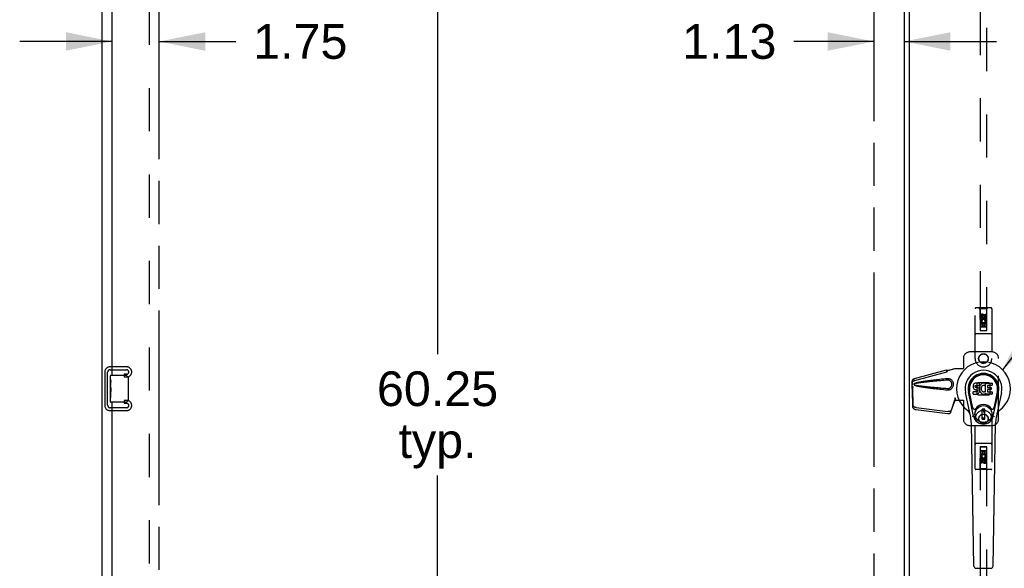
# Model space of a CAD drawing. Header units: inches. Extents: x 0 to 293, y 0 to 190.
# Tile 7 of 22: x 70 to 107, y 93 to 113. Entities that reach past the tile are written whole.
import ezdxf

# ---------------------------------------------------------------- set-up
doc = ezdxf.new("R2010")
doc.units = ezdxf.units.IN
doc.header["$LTSCALE"] = 16.117381
doc.header["$MEASUREMENT"] = 0
doc.linetypes.add('HIDDEN', pattern=[0.2, 0.1, -0.1])
doc.linetypes.add('PHANTOM', pattern=[0.8, 0.45, -0.05, 0.1, -0.05, 0.1, -0.05])
doc.layers.get('0').update_dxf_attribs({"linetype": 'CONTINUOUS'})
for name, color, linetype in [('02___PRT_ALL_AXES', 7, 'CONTINUOUS'), ('AVAILABLE_DOOR_SPACE', 7, 'CONTINUOUS'), ('DEFAULT_2', 8, 'HIDDEN'), ('DIMENSIONS', 7, 'CONTINUOUS')]:
    doc.layers.add(name, color=color, linetype=linetype)
doc.styles.get("Standard").update_dxf_attribs({"font": 'arial.ttf'})
doc.dimstyles.new('DIMSTYLE_1', dxfattribs={"dimtxt": 1.292838, "dimasz": 1.723784, "dimexe": 0.09, "dimexo": 0.07, "dimgap": 0.0375, "dimtad": 0, "dimtih": 1, "dimtoh": 1, "dimzin": 4, "dimdsep": 46, "dimtxsty": 'Standard', "dimblk": '_FILLED', "dimblk1": '_FILLED', "dimblk2": '_FILLED', "dimcen": 0.09, "dimazin": 1, "dimtfac": 1, "dimtdec": 3, "dimtofl": 0, "dimtmove": 0, "dimatfit": 3, "dimldrblk": '_FILLED', "dimfxl": 1, "dimtolj": 1, "dimtzin": 4, "dimarcsym": 0})
doc.dimstyles.get("Standard").update_dxf_attribs({"dimtxt": 1.465216, "dimasz": 1.723784, "dimexe": 0.09, "dimexo": 0.07, "dimgap": 0.09, "dimtad": 0, "dimtih": 1, "dimtoh": 1, "dimdec": 3, "dimzin": 4, "dimdsep": 46, "dimtxsty": 'Standard', "dimblk": '_FILLED', "dimblk1": '_FILLED', "dimblk2": '_FILLED', "dimcen": 0.09, "dimadec": 3, "dimazin": 1, "dimtp": 0.001, "dimtm": 0.001, "dimtfac": 1, "dimtdec": 3, "dimtofl": 0, "dimtmove": 0, "dimatfit": 3, "dimldrblk": '_FILLED', "dimfxl": 1, "dimtolj": 1, "dimtzin": 4, "dimarcsym": 0})

# ---------------------------------------------------------------- blocks, each defined once
blk = doc.blocks.new('_FILLED')
at = {"color": 0, "linetype": 'ByBlock'}
blk.add_solid([(0, 0), (-1, 0.2), (-1, -0.2)], dxfattribs=at)
blk = doc.blocks.new('*D10')
at = {"layer": 'DIMENSIONS', "color": 2, "linetype": 'Continuous'}
for p, q in [((73.736, 112.322), (70.289, 112.322)), ((75.486, 112.322), (78.347, 112.322))]:
    blk.add_line(p, q, dxfattribs=at)
at = {"layer": 'DIMENSIONS', "color": 2, "linetype": 'Continuous', "xscale": 1.7237841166, "yscale": 1.7237841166, "zscale": 1.7237841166}
blk.add_blockref('_FILLED', (73.736, 112.322), dxfattribs=at)
at = {"layer": 'DIMENSIONS', "color": 2, "linetype": 'Continuous', "xscale": 1.7237841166, "yscale": 1.7237841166, "zscale": 1.7237841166, "rotation": 180}
blk.add_blockref('_FILLED', (75.486, 112.322), dxfattribs=at)
at = {"layer": 'DIMENSIONS', "color": 2, "linetype": 'Continuous', "insert": (78.994, 112.968), "char_height": 1.2928, "width": 3.51325, "attachment_point": 1, "line_spacing_factor": 0.9}
blk.add_mtext('1.75', dxfattribs=at)
blk = doc.blocks.new('*D11')
at = {"layer": 'DIMENSIONS', "color": 2, "linetype": 'Continuous'}
for p, q in [((85.869, 129.499), (85.869, 100.667)), ((85.869, 69.249), (85.869, 96.142))]:
    blk.add_line(p, q, dxfattribs=at)
at = {"layer": 'DIMENSIONS', "color": 2, "linetype": 'Continuous', "xscale": 1.7237841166, "yscale": 1.7237841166, "zscale": 1.7237841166}
for p, rotation in [((85.869, 129.499), 90), ((85.869, 69.249), 270)]:
    blk.add_blockref('_FILLED', p, dxfattribs=dict(at, rotation=rotation))
at = {"layer": 'DIMENSIONS', "color": 2, "linetype": 'Continuous', "insert": (85.869, 100.021), "char_height": 1.2928, "width": 4.51772, "attachment_point": 2, "line_spacing_factor": 0.9}
blk.add_mtext('60.25\\Ptyp.', dxfattribs=at)
blk = doc.blocks.new('*D20')
at = {"layer": 'DIMENSIONS', "color": 2, "linetype": 'Continuous'}
for p, q in [((103.455, 117.419), (100.007, 117.419)), ((107.08, 117.419), (110.41, 117.419))]:
    blk.add_line(p, q, dxfattribs=at)
at = {"layer": 'DIMENSIONS', "color": 2, "linetype": 'Continuous', "xscale": 1.7237841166, "yscale": 1.7237841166, "zscale": 1.7237841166}
blk.add_blockref('_FILLED', (103.455, 117.419), dxfattribs=at)
at = {"layer": 'DIMENSIONS', "color": 2, "linetype": 'Continuous', "xscale": 1.7237841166, "yscale": 1.7237841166, "zscale": 1.7237841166, "rotation": 180}
blk.add_blockref('_FILLED', (107.08, 117.419), dxfattribs=at)
at = {"layer": 'DIMENSIONS', "color": 2, "linetype": 'Continuous', "insert": (111.056, 118.066), "char_height": 1.2928, "width": 3.51325, "attachment_point": 1, "line_spacing_factor": 0.9}
blk.add_mtext('3.63', dxfattribs=at)
blk = doc.blocks.new('*D28')
at = {"layer": 'DIMENSIONS', "color": 2, "linetype": 'Continuous'}
for p, q in [((102.143, 112.322), (99.151, 112.322)), ((103.268, 112.322), (106.715, 112.322))]:
    blk.add_line(p, q, dxfattribs=at)
at = {"layer": 'DIMENSIONS', "color": 2, "linetype": 'Continuous', "xscale": 1.7237841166, "yscale": 1.7237841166, "zscale": 1.7237841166}
blk.add_blockref('_FILLED', (102.143, 112.322), dxfattribs=at)
at = {"layer": 'DIMENSIONS', "color": 2, "linetype": 'Continuous', "xscale": 1.7237841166, "yscale": 1.7237841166, "zscale": 1.7237841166, "rotation": 180}
blk.add_blockref('_FILLED', (103.268, 112.322), dxfattribs=at)
at = {"layer": 'DIMENSIONS', "color": 2, "linetype": 'Continuous', "insert": (98.505, 112.968), "char_height": 1.2928, "width": 3.51325, "attachment_point": 3, "line_spacing_factor": 0.9}
blk.add_mtext('1.13', dxfattribs=at)

msp = doc.modelspace()

# ---------------------------------------------------------------- linework, layer by layer
at = {"color": 3, "linetype": 'Continuous'}
for p, q in [((73.361, 61.478), (73.361, 133.27)), ((103.268, 129.6), (103.268, 69.149)), ((103.455, 129.465), (103.455, 69.283)), ((73.736, 99.874), (73.736, 125.124)), ((73.736, 73.624), (73.736, 98.874))]:
    msp.add_line(p, q, dxfattribs=at)
at = {"color": 7, "linetype": 'Continuous'}
for p, q in [((73.691, 99.874), (74.231, 99.874)), ((73.676, 99.714), (73.676, 99.859)), ((74.331, 99.774), (74.331, 98.974)), ((105.847, 99.512), (105.842, 99.489)), ((105.856, 99.535), (105.847, 99.512)), ((105.87, 99.554), (105.856, 99.535)), ((105.878, 99.562), (105.87, 99.554)), ((105.888, 99.569), (105.878, 99.562)), ((105.91, 99.578), (105.888, 99.569)), ((105.933, 99.586), (105.91, 99.578)), ((105.923, 99.495), (105.937, 99.499)), ((106.073, 99.586), (105.933, 99.586)), ((105.937, 99.499), (105.952, 99.5)), ((105.952, 99.5), (106.065, 99.5)), ((106.065, 99.5), (106.07, 99.501)), ((106.07, 99.501), (106.072, 99.506)), ((106.072, 99.506), (106.073, 99.519)), ((106.074, 99.543), (106.073, 99.586)), ((106.073, 99.519), (106.074, 99.543)), ((106.106, 99.505), (106.095, 99.486)), ((106.119, 99.523), (106.106, 99.505)), ((106.134, 99.54), (106.119, 99.523)), ((106.15, 99.555), (106.134, 99.54)), ((106.168, 99.568), (106.15, 99.555)), ((106.189, 99.577), (106.168, 99.568)), ((106.213, 99.496), (106.188, 99.485)), ((106.211, 99.582), (106.189, 99.577)), ((106.233, 99.584), (106.211, 99.582)), ((106.226, 99.499), (106.213, 99.496)), ((106.239, 99.499), (106.226, 99.499)), ((106.255, 99.584), (106.233, 99.584)), ((106.252, 99.496), (106.239, 99.499)), ((106.265, 99.491), (106.252, 99.496)), ((106.266, 99.582), (106.255, 99.584)), ((106.277, 99.579), (106.266, 99.582)), ((106.297, 99.562), (106.271, 99.493)), ((106.296, 99.567), (106.277, 99.579)), ((106.306, 99.259), (106.306, 99.584)), ((106.306, 99.584), (106.543, 99.584)), ((106.376, 99.496), (106.376, 99.428)), ((106.543, 99.5), (106.38, 99.5)), ((106.547, 99.579), (106.547, 99.505)), ((73.676, 99.456), (73.676, 99.49)), ((73.676, 99.259), (73.676, 99.29)), ((105.75, 98.305), (105.552, 99.231)), ((105.86, 98.352), (105.668, 99.255)), ((105.716, 99.029), (105.672, 99.256)), ((105.783, 98.882), (105.709, 99.263)), ((105.842, 99.489), (105.84, 99.465)), ((105.84, 99.465), (105.841, 99.441)), ((105.841, 99.441), (105.845, 99.418)), ((105.842, 99.179), (105.842, 99.254)), ((105.845, 99.418), (105.853, 99.395)), ((105.906, 99.259), (105.847, 99.259)), ((105.847, 99.174), (105.991, 99.174)), ((105.853, 99.395), (105.866, 99.375)), ((105.866, 99.375), (105.882, 99.358)), ((105.882, 99.358), (105.902, 99.345)), ((105.902, 99.345), (105.913, 99.341)), ((105.967, 99.259), (105.906, 99.259)), ((105.911, 99.453), (105.912, 99.468)), ((105.912, 99.446), (105.911, 99.453)), ((105.912, 99.468), (105.914, 99.483)), ((105.914, 99.439), (105.912, 99.446)), ((105.913, 99.341), (105.925, 99.339)), ((105.914, 99.483), (105.917, 99.49)), ((105.918, 99.433), (105.914, 99.439)), ((105.917, 99.49), (105.923, 99.495)), ((105.925, 99.428), (105.918, 99.433)), ((105.939, 99.424), (105.925, 99.428)), ((105.925, 99.339), (105.972, 99.338)), ((105.963, 99.425), (105.939, 99.424)), ((105.987, 99.424), (105.963, 99.425)), ((105.982, 99.261), (105.967, 99.259)), ((105.972, 99.338), (105.98, 99.337)), ((105.98, 99.337), (105.987, 99.335)), ((105.989, 99.264), (105.982, 99.261)), ((106.011, 99.419), (105.987, 99.424)), ((105.987, 99.335), (105.993, 99.33)), ((105.994, 99.269), (105.989, 99.264)), ((105.991, 99.174), (106.003, 99.176)), ((105.993, 99.33), (105.998, 99.324)), ((106.003, 99.281), (105.994, 99.269)), ((105.998, 99.324), (106.004, 99.311)), ((106.006, 99.288), (106.003, 99.281)), ((106.003, 99.176), (106.014, 99.18)), ((106.004, 99.311), (106.007, 99.296)), ((106.007, 99.296), (106.006, 99.288)), ((106.021, 99.414), (106.011, 99.419)), ((106.014, 99.18), (106.034, 99.194)), ((106.031, 99.407), (106.021, 99.414)), ((106.049, 99.39), (106.031, 99.407)), ((106.034, 99.194), (106.051, 99.211)), ((106.062, 99.37), (106.049, 99.39)), ((106.051, 99.211), (106.058, 99.221)), ((106.058, 99.221), (106.063, 99.231)), ((106.071, 99.348), (106.062, 99.37)), ((106.063, 99.231), (106.072, 99.254)), ((106.077, 99.325), (106.071, 99.348)), ((106.077, 99.422), (106.072, 99.377)), ((106.072, 99.377), (106.073, 99.355)), ((106.072, 99.254), (106.078, 99.277)), ((106.073, 99.355), (106.076, 99.333)), ((106.076, 99.333), (106.081, 99.311)), ((106.081, 99.444), (106.077, 99.422)), ((106.08, 99.301), (106.077, 99.325)), ((106.078, 99.277), (106.08, 99.301)), ((106.087, 99.465), (106.081, 99.444)), ((106.081, 99.311), (106.088, 99.29)), ((106.095, 99.486), (106.087, 99.465)), ((106.088, 99.29), (106.109, 99.251)), ((106.109, 99.251), (106.122, 99.232)), ((106.122, 99.232), (106.136, 99.216)), ((106.136, 99.216), (106.153, 99.201)), ((106.145, 99.42), (106.142, 99.393)), ((106.142, 99.393), (106.142, 99.366)), ((106.142, 99.366), (106.143, 99.353)), ((106.143, 99.353), (106.146, 99.34)), ((106.149, 99.432), (106.145, 99.42)), ((106.146, 99.34), (106.156, 99.315)), ((106.155, 99.444), (106.149, 99.432)), ((106.153, 99.201), (106.171, 99.187)), ((106.169, 99.467), (106.155, 99.444)), ((106.156, 99.315), (106.169, 99.292)), ((106.177, 99.478), (106.169, 99.467)), ((106.169, 99.292), (106.178, 99.282)), ((106.171, 99.187), (106.18, 99.182)), ((106.188, 99.485), (106.177, 99.478)), ((106.178, 99.282), (106.188, 99.273)), ((106.18, 99.182), (106.191, 99.178)), ((106.188, 99.273), (106.199, 99.266)), ((106.191, 99.178), (106.213, 99.173)), ((106.199, 99.266), (106.212, 99.261)), ((106.212, 99.261), (106.225, 99.259)), ((106.213, 99.173), (106.235, 99.17)), ((106.225, 99.259), (106.238, 99.258)), ((106.235, 99.17), (106.257, 99.173)), ((106.238, 99.258), (106.252, 99.26)), ((106.252, 99.26), (106.264, 99.264)), ((106.257, 99.173), (106.278, 99.18)), ((106.264, 99.264), (106.276, 99.27)), ((106.276, 99.27), (106.288, 99.277)), ((106.278, 99.18), (106.297, 99.192)), ((106.294, 99.276), (106.306, 99.259)), ((106.308, 99.192), (106.297, 99.192)), ((106.297, 99.192), (106.297, 99.192)), ((106.308, 99.179), (106.308, 99.192)), ((106.543, 99.174), (106.312, 99.174)), ((106.377, 99.337), (106.377, 99.26)), ((106.38, 99.424), (106.512, 99.424)), ((106.512, 99.342), (106.382, 99.342)), ((106.382, 99.255), (106.543, 99.255)), ((106.516, 99.42), (106.516, 99.346)), ((106.548, 99.251), (106.548, 99.179)), ((106.592, 98.352), (106.784, 99.255)), ((106.669, 98.882), (106.743, 99.263)), ((106.9, 99.231), (106.703, 98.305)), ((106.736, 99.029), (106.78, 99.256)), ((73.676, 98.889), (73.676, 99.029)), ((74.231, 98.874), (73.691, 98.874)), ((105.831, 98.657), (105.783, 98.882)), ((106.621, 98.657), (106.669, 98.882)), ((106.271, 98.617), (106.181, 98.617)), ((106.181, 98.243), (106.181, 98.617)), ((106.181, 98.577), (106.271, 98.577)), ((106.232, 98.577), (106.232, 98.499)), ((106.271, 98.499), (106.232, 98.499)), ((106.271, 98.243), (106.271, 98.617)), ((105.868, 92.759), (105.775, 98.079)), ((106.271, 98.282), (106.181, 98.282)), ((106.181, 98.243), (106.271, 98.243)), ((106.584, 92.759), (106.677, 98.079)), ((105.947, 92.681), (106.505, 92.681))]:
    msp.add_line(p, q, dxfattribs=at)
for points in [[(74.325, 99.811), (74.327, 99.805), (74.328, 99.799), (74.329, 99.793), (74.33, 99.787), (74.331, 99.781), (74.331, 99.774)], [(74.331, 98.974), (74.331, 98.968), (74.33, 98.962), (74.329, 98.956), (74.328, 98.95), (74.327, 98.944), (74.325, 98.938)], [(105.828, 98.321), (105.826, 98.327), (105.824, 98.333), (105.823, 98.338), (105.822, 98.344)], [(106.63, 98.344), (106.629, 98.338), (106.628, 98.333), (106.626, 98.327), (106.624, 98.321)]]:
    msp.add_lwpolyline(points, dxfattribs=at)
for radius in [0.317, 0.313]:
    msp.add_circle((106.226, 98.43), radius, dxfattribs=at)
for centre, radius, start, end in [((106.226, 99.374), 1.004, 305.5066, 234.4934), ((73.691, 99.859), 0.015, 90, 180), ((74.231, 99.774), 0.1, 21.1999, 90), ((106.226, 99.374), 0.689, 347.9703, 192.0297), ((106.226, 99.374), 0.571, 347.9703, 192.0297), ((106.226, 99.365), 0.527, 348.9402, 191.0594), ((106.293, 99.563), 0.00448, 339.0016, 51.8729), ((106.38, 99.496), 0.00448, 90, 180), ((106.543, 99.579), 0.00448, 0, 90), ((106.543, 99.505), 0.00448, 270, 360), ((105.847, 99.254), 0.00448, 90, 180.0119), ((105.847, 99.179), 0.00483, 180, 270), ((106.267, 99.495), 0.00448, 246.1578, 339.0016), ((106.29, 99.274), 0.00448, 34.0893, 127.3444), ((106.312, 99.179), 0.00448, 180, 270), ((106.38, 99.428), 0.00448, 180, 270), ((106.382, 99.337), 0.00448, 90, 180), ((106.382, 99.26), 0.00448, 180, 270), ((106.512, 99.42), 0.00448, 0, 90), ((106.512, 99.346), 0.00448, 270, 360), ((106.543, 99.251), 0.00448, 0, 90), ((106.543, 99.179), 0.00448, 270, 360), ((73.691, 98.889), 0.015, 180, 270), ((74.231, 98.974), 0.1, 270, 338.7946), ((106.226, 98.43), 0.354, 35.4237, 144.5763), ((105.529, 98.397), 0.197, 12.0297, 54.4934), ((105.889, 98.669), 0.0591, 192.0297, 324.5763), ((106.563, 98.669), 0.0591, 215.4237, 347.9703), ((106.923, 98.397), 0.197, 125.5066, 167.9703), ((104.594, 98.059), 1.181, 1, 12.0297), ((106.226, 98.43), 0.374, 192.0297, 347.9703), ((107.858, 98.059), 1.181, 167.9703, 179), ((105.947, 92.76), 0.0787, 181, 270), ((106.505, 92.76), 0.0787, 270, 359)]:
    msp.add_arc(centre, radius, start, end, dxfattribs=at)
msp.add_ellipse((106.226, 99.364), major_axis=(0, 0.565), ratio=0.999848, start_param=-1.76365, end_param=1.76365, dxfattribs=at)
at = {"layer": '02___PRT_ALL_AXES', "color": 8, "linetype": 'HIDDEN'}
for p, q in [((106.119, 101.997), (106.119, 102.089)), ((106.162, 102.089), (106.162, 101.997)), ((106.206, 102.061), (106.206, 102.089)), ((106.247, 102.103), (106.247, 102.057)), ((106.29, 102.061), (106.29, 102.153)), ((106.29, 102.153), (106.333, 102.153)), ((106.333, 102.153), (106.333, 102.061)), ((106.162, 101.997), (106.119, 101.997)), ((106.119, 101.684), (106.119, 101.841)), ((106.119, 101.841), (106.297, 101.841)), ((106.167, 101.865), (106.128, 101.848)), ((106.162, 101.798), (106.162, 101.684)), ((106.204, 101.798), (106.162, 101.798)), ((106.204, 101.706), (106.204, 101.798)), ((106.247, 101.706), (106.204, 101.706)), ((106.247, 101.798), (106.247, 101.706)), ((106.29, 101.798), (106.247, 101.798)), ((106.297, 101.841), (106.278, 101.854)), ((106.29, 101.684), (106.29, 101.798)), ((106.322, 101.844), (106.32, 101.841)), ((106.32, 101.841), (106.333, 101.841)), ((106.333, 101.841), (106.333, 101.684)), ((106.162, 101.684), (106.119, 101.684)), ((106.333, 101.684), (106.29, 101.684)), ((106.119, 97.064), (106.162, 97.064)), ((106.119, 96.908), (106.119, 97.064)), ((106.162, 97.064), (106.162, 96.951)), ((106.162, 96.951), (106.205, 96.951)), ((106.205, 97.043), (106.248, 97.043)), ((106.205, 96.951), (106.205, 97.043)), ((106.248, 97.043), (106.248, 96.951)), ((106.248, 96.951), (106.29, 96.951)), ((106.29, 97.064), (106.333, 97.064)), ((106.29, 96.951), (106.29, 97.064)), ((106.333, 97.064), (106.333, 96.908)), ((106.132, 96.908), (106.119, 96.908)), ((106.119, 96.596), (106.119, 96.688)), ((106.162, 96.596), (106.119, 96.596)), ((106.13, 96.905), (106.132, 96.908)), ((106.333, 96.908), (106.155, 96.908)), ((106.155, 96.908), (106.174, 96.895)), ((106.162, 96.688), (106.162, 96.596)), ((106.205, 96.646), (106.205, 96.692)), ((106.246, 96.688), (106.246, 96.659)), ((106.285, 96.884), (106.324, 96.901)), ((106.29, 96.752), (106.333, 96.752)), ((106.29, 96.659), (106.29, 96.752)), ((106.333, 96.752), (106.333, 96.659))]:
    msp.add_line(p, q, dxfattribs=at)
at = {"layer": '02___PRT_ALL_AXES', "color": 7, "linetype": 'Continuous'}
for p, q in [((73.676, 99.714), (73.676, 99.859)), ((73.676, 99.456), (73.676, 99.713)), ((73.682, 99.657), (73.676, 99.657)), ((73.683, 99.49), (73.683, 99.626)), ((73.676, 99.49), (73.683, 99.49)), ((73.676, 98.889), (73.676, 99.453)), ((73.678, 99.427), (73.676, 99.427)), ((73.676, 99.295), (73.682, 99.295)), ((73.676, 99.259), (73.683, 99.259)), ((73.676, 99.196), (73.683, 99.196)), ((73.683, 99.029), (73.683, 99.259)), ((73.676, 99.029), (73.683, 99.029))]:
    msp.add_line(p, q, dxfattribs=at)
for points in [[(73.676, 99.714), (73.676, 99.71), (73.677, 99.705), (73.677, 99.7), (73.679, 99.687)], [(73.679, 99.687), (73.68, 99.679), (73.681, 99.671), (73.682, 99.662)], [(73.682, 99.662), (73.682, 99.654), (73.683, 99.644), (73.683, 99.635), (73.683, 99.626)], [(73.676, 99.456), (73.676, 99.448), (73.677, 99.439), (73.678, 99.429)], [(73.678, 99.429), (73.681, 99.395), (73.681, 99.383), (73.682, 99.371), (73.683, 99.358), (73.683, 99.345), (73.683, 99.332), (73.683, 99.32), (73.683, 99.307), (73.682, 99.294), (73.681, 99.282), (73.681, 99.27)]]:
    msp.add_lwpolyline(points, dxfattribs=at)
at = {"layer": '02___PRT_ALL_AXES', "color": 8, "linetype": 'HIDDEN'}
for centre, radius in [((106.226, 102.047), 0.085), ((106.226, 100.499), 0.172), ((106.226, 98.249), 0.172), ((106.226, 96.702), 0.085)]:
    msp.add_circle(centre, radius, dxfattribs=at)
for centre, radius, start, end in [((106.184, 102.089), 0.0644, 12.2995, 180.0775), ((106.184, 102.089), 0.0219, 359.9011, 180), ((106.226, 101.89), 0.107, 334.2636, 203.4027), ((106.226, 101.89), 0.0639, 324.8895, 203.4026), ((106.269, 102.061), 0.0635, 180, 360), ((106.268, 102.061), 0.0219, 190.307, 360), ((106.226, 96.858), 0.107, 154.2636, 23.4027), ((106.183, 96.688), 0.0635, 0, 180), ((106.226, 96.858), 0.0639, 144.8895, 23.4026), ((106.184, 96.688), 0.0219, 10.307, 180), ((106.268, 96.659), 0.0644, 192.2995, 0.0775), ((106.268, 96.659), 0.0219, 179.9011, 360)]:
    msp.add_arc(centre, radius, start, end, dxfattribs=at)
at = {"layer": '02___PRT_ALL_AXES', "color": 7, "linetype": 'Continuous'}
msp.add_ellipse((73.939, 99.29), major_axis=(0.263, 0), ratio=0.432808, start_param=3.141593, end_param=3.321581, dxfattribs=at)
at = {"layer": 'AVAILABLE_DOOR_SPACE', "color": 4, "linetype": 'PHANTOM'}
for p, q in [((75.486, 69.249), (75.486, 129.499)), ((102.143, 129.499), (102.143, 69.249))]:
    msp.add_line(p, q, dxfattribs=at)
at = {"layer": 'DEFAULT_2', "color": 8, "linetype": 'HIDDEN'}
for p, q in [((75.111, 129.926), (75.111, 68.822)), ((106.101, 129.547), (106.101, 101.545)), ((106.351, 101.545), (106.351, 129.547)), ((105.914, 100.499), (105.914, 102.357)), ((106.509, 102.387), (105.944, 102.387)), ((106.096, 102.357), (106.066, 102.387)), ((106.096, 102.357), (106.1, 101.547)), ((106.356, 102.357), (106.096, 102.357)), ((106.226, 102.118), (106.164, 102.082)), ((106.164, 102.082), (106.164, 102.01)), ((106.164, 102.082), (106.174, 102.077)), ((106.226, 102.107), (106.174, 102.077)), ((106.174, 102.077), (106.174, 102.016)), ((106.226, 102.118), (106.226, 102.107)), ((106.289, 102.082), (106.226, 102.118)), ((106.279, 102.077), (106.226, 102.107)), ((106.289, 102.082), (106.279, 102.077)), ((106.279, 102.016), (106.279, 102.077)), ((106.289, 102.01), (106.289, 102.082)), ((106.353, 101.547), (106.356, 102.357)), ((106.356, 102.357), (106.386, 102.387)), ((106.539, 102.357), (106.539, 100.499)), ((106.354, 101.797), (106.098, 101.797)), ((106.164, 102.01), (106.174, 102.016)), ((106.164, 102.01), (106.226, 101.974)), ((106.174, 102.016), (106.226, 101.986)), ((106.226, 101.986), (106.279, 102.016)), ((106.226, 101.974), (106.289, 102.01)), ((106.226, 101.974), (106.226, 101.986)), ((106.289, 102.01), (106.279, 102.016)), ((106.509, 101.422), (105.944, 101.422)), ((106.1, 101.547), (106.353, 101.547)), ((106.101, 101.548), (106.351, 101.548)), ((106.101, 101.545), (106.351, 101.545)), ((106.311, 101.672), (106.141, 101.672)), ((106.539, 100.749), (105.726, 100.749)), ((105.476, 100.499), (105.476, 100.146)), ((106.789, 98.249), (106.789, 100.499)), ((73.465, 100.007), (73.465, 98.742)), ((73.569, 98.756), (73.569, 99.993)), ((74.285, 100.187), (73.645, 100.187)), ((73.659, 100.083), (74.271, 100.083)), ((74.184, 99.916), (74.184, 99.812)), ((74.271, 99.916), (74.184, 99.916)), ((74.465, 99.992), (74.465, 100.007)), ((103.656, 99.757), (104.846, 100.077)), ((103.669, 99.686), (104.86, 100.006)), ((104.847, 100.073), (104.846, 100.077)), ((104.86, 100.006), (104.846, 100.077)), ((104.847, 100.073), (104.861, 100.002)), ((104.861, 100.002), (104.86, 100.006)), ((104.886, 100.056), (105.158, 100.129)), ((104.894, 100.056), (104.886, 100.056)), ((104.894, 100.056), (105.166, 100.129)), ((105.158, 100.129), (105.479, 100.129)), ((105.472, 100.129), (105.476, 100.146)), ((105.479, 100.129), (105.476, 100.146)), ((74.184, 99.812), (74.285, 99.812)), ((103.568, 99.578), (103.57, 99.6)), ((103.568, 99.377), (103.568, 99.578)), ((103.574, 99.578), (103.568, 99.578)), ((103.575, 99.577), (103.575, 99.576)), ((103.575, 99.576), (103.575, 99.575)), ((103.575, 99.575), (103.575, 99.572)), ((103.575, 99.572), (103.576, 99.56)), ((103.576, 99.56), (103.578, 99.542)), ((103.578, 99.542), (103.579, 99.531)), ((103.579, 99.531), (103.58, 99.521)), ((103.587, 99.552), (103.591, 99.565)), ((103.591, 99.565), (103.596, 99.583)), ((103.623, 99.744), (103.636, 99.673)), ((104.905, 99.748), (104.882, 99.747)), ((105.989, 99.576), (106.025, 99.612)), ((105.989, 99.173), (105.989, 99.576)), ((106.025, 99.612), (106.428, 99.612)), ((106.428, 99.612), (106.464, 99.576)), ((106.464, 99.576), (106.464, 99.173)), ((103.577, 99.388), (103.563, 99.317)), ((103.564, 99.327), (103.563, 99.317)), ((103.563, 99.317), (103.582, 98.702)), ((103.574, 99.404), (103.566, 99.348)), ((103.59, 99.458), (103.568, 99.377)), ((103.568, 99.377), (103.574, 99.377)), ((103.577, 99.388), (103.596, 98.773)), ((106.025, 99.137), (105.989, 99.173)), ((106.428, 99.137), (106.025, 99.137)), ((106.464, 99.173), (106.428, 99.137)), ((74.184, 98.937), (74.184, 98.833)), ((74.285, 98.937), (74.184, 98.937)), ((74.184, 98.833), (74.271, 98.833)), ((105.014, 98.508), (105.146, 98.892)), ((105.028, 98.579), (105.159, 98.963)), ((105.146, 98.892), (105.159, 98.963)), ((105.155, 98.958), (105.146, 98.892)), ((105.158, 99.037), (105.166, 99.037)), ((105.158, 99.037), (105.158, 99.027)), ((105.158, 99.037), (105.158, 98.949)), ((105.158, 99.027), (105.159, 98.997)), ((105.158, 98.949), (105.479, 98.949)), ((105.159, 98.978), (105.159, 98.973)), ((105.166, 99.037), (105.166, 98.949)), ((105.472, 98.949), (105.476, 98.933)), ((105.479, 98.949), (105.476, 98.933)), ((105.476, 98.933), (105.476, 98.249)), ((73.645, 98.562), (74.285, 98.562)), ((74.271, 98.666), (73.659, 98.666)), ((74.465, 98.742), (74.465, 98.757)), ((103.7, 98.603), (104.887, 98.45)), ((103.713, 98.674), (104.901, 98.521)), ((105.914, 96.392), (105.914, 98.25)), ((106.539, 98.25), (106.539, 96.392)), ((105.726, 97.999), (106.539, 97.999)), ((106.509, 97.327), (105.944, 97.327)), ((106.1, 97.202), (106.096, 96.392)), ((106.098, 96.952), (106.354, 96.952)), ((106.1, 97.202), (106.353, 97.202)), ((106.351, 97.204), (106.101, 97.204)), ((106.101, 97.204), (106.101, 69.202)), ((106.351, 97.201), (106.101, 97.201)), ((106.141, 97.077), (106.311, 97.077)), ((106.351, 69.202), (106.351, 97.204)), ((106.356, 96.392), (106.353, 97.202)), ((106.226, 96.775), (106.164, 96.739)), ((106.164, 96.739), (106.174, 96.733)), ((106.164, 96.739), (106.164, 96.666)), ((106.164, 96.666), (106.174, 96.672)), ((106.164, 96.666), (106.226, 96.63)), ((106.226, 96.763), (106.174, 96.733)), ((106.174, 96.733), (106.174, 96.672)), ((106.174, 96.672), (106.226, 96.642)), ((106.289, 96.739), (106.226, 96.775)), ((106.226, 96.775), (106.226, 96.763)), ((106.279, 96.733), (106.226, 96.763)), ((106.226, 96.642), (106.279, 96.672)), ((106.226, 96.63), (106.289, 96.666)), ((106.226, 96.63), (106.226, 96.642)), ((106.289, 96.739), (106.279, 96.733)), ((106.279, 96.672), (106.279, 96.733)), ((106.289, 96.666), (106.279, 96.672)), ((106.289, 96.666), (106.289, 96.739)), ((106.509, 96.362), (105.944, 96.362)), ((106.096, 96.392), (106.066, 96.362)), ((106.356, 96.392), (106.096, 96.392)), ((106.356, 96.392), (106.386, 96.362))]:
    msp.add_line(p, q, dxfattribs=at)
for points in [[(104.847, 100.073), (104.851, 100.071), (104.854, 100.069), (104.857, 100.068), (104.86, 100.066), (104.862, 100.065), (104.865, 100.065), (104.867, 100.064), (104.87, 100.063)], [(104.861, 100.002), (104.864, 100.004), (104.866, 100.005), (104.868, 100.007), (104.87, 100.01), (104.872, 100.012), (104.873, 100.015), (104.875, 100.018), (104.876, 100.02), (104.877, 100.023), (104.878, 100.027), (104.879, 100.03), (104.879, 100.034), (104.88, 100.037), (104.881, 100.041), (104.882, 100.045), (104.883, 100.049)], [(104.87, 100.063), (104.875, 100.062), (104.878, 100.062), (104.881, 100.061), (104.884, 100.06), (104.887, 100.059), (104.89, 100.058), (104.894, 100.056)], [(104.883, 100.049), (104.885, 100.053), (104.886, 100.056)], [(104.883, 100.049), (104.884, 100.051), (104.885, 100.053), (104.887, 100.055), (104.889, 100.056), (104.891, 100.056)], [(103.57, 99.6), (103.571, 99.607), (103.574, 99.615), (103.577, 99.623), (103.582, 99.631), (103.588, 99.639), (103.595, 99.647), (103.603, 99.654), (103.613, 99.661), (103.624, 99.667), (103.636, 99.673)], [(103.572, 99.636), (103.572, 99.631), (103.572, 99.623), (103.571, 99.615), (103.571, 99.609), (103.571, 99.603), (103.57, 99.6)], [(103.572, 99.636), (103.572, 99.651), (103.574, 99.667), (103.578, 99.682), (103.582, 99.696), (103.589, 99.709), (103.596, 99.72), (103.604, 99.729), (103.613, 99.737), (103.623, 99.744)], [(103.573, 99.617), (103.572, 99.634), (103.572, 99.636)], [(103.58, 99.521), (103.579, 99.537), (103.578, 99.553), (103.577, 99.569), (103.575, 99.585), (103.574, 99.601), (103.573, 99.617)], [(103.574, 99.578), (103.575, 99.578), (103.575, 99.578), (103.575, 99.577), (103.575, 99.577), (103.575, 99.577)], [(103.58, 99.521), (103.581, 99.527), (103.582, 99.534), (103.584, 99.54), (103.586, 99.546), (103.587, 99.552)], [(103.623, 99.744), (103.63, 99.748), (103.639, 99.751), (103.647, 99.754), (103.656, 99.757)], [(103.636, 99.673), (103.644, 99.677), (103.652, 99.68), (103.661, 99.683), (103.669, 99.686)], [(103.664, 99.574), (103.658, 99.571), (103.653, 99.567), (103.648, 99.563), (103.644, 99.557), (103.642, 99.552), (103.64, 99.546), (103.64, 99.54), (103.64, 99.533), (103.642, 99.527), (103.644, 99.522), (103.648, 99.516), (103.652, 99.511), (103.658, 99.508), (103.664, 99.504)], [(103.664, 99.564), (103.659, 99.562), (103.654, 99.559), (103.65, 99.556), (103.647, 99.552), (103.645, 99.548), (103.644, 99.544), (103.643, 99.539), (103.644, 99.535), (103.645, 99.53), (103.647, 99.526), (103.651, 99.523), (103.654, 99.519), (103.659, 99.517), (103.664, 99.515)], [(104.882, 99.747), (104.807, 99.74), (104.735, 99.733), (104.666, 99.725), (104.599, 99.718), (104.535, 99.711), (104.474, 99.705), (104.415, 99.698), (104.359, 99.692), (104.304, 99.685), (104.252, 99.679), (104.203, 99.673), (104.155, 99.667), (104.109, 99.661), (104.065, 99.654), (104.023, 99.648), (103.982, 99.642), (103.944, 99.636), (103.906, 99.63), (103.871, 99.624), (103.837, 99.618), (103.804, 99.612), (103.773, 99.605), (103.744, 99.598), (103.716, 99.591), (103.689, 99.583), (103.664, 99.574)], [(104.882, 99.694), (104.819, 99.689), (104.758, 99.683), (104.699, 99.678), (104.642, 99.673), (104.587, 99.669), (104.534, 99.664), (104.483, 99.66), (104.434, 99.655), (104.388, 99.651), (104.343, 99.647), (104.299, 99.643), (104.258, 99.639), (104.219, 99.635), (104.181, 99.631), (104.145, 99.628), (104.111, 99.624), (104.078, 99.621), (104.047, 99.618), (104.016, 99.614), (103.987, 99.611), (103.959, 99.608), (103.932, 99.605), (103.904, 99.602), (103.877, 99.598), (103.851, 99.595), (103.824, 99.591), (103.797, 99.588), (103.77, 99.584), (103.743, 99.579), (103.717, 99.575), (103.69, 99.569), (103.664, 99.564)], [(103.664, 99.515), (103.69, 99.509), (103.717, 99.504), (103.743, 99.499), (103.77, 99.495), (103.797, 99.491), (103.824, 99.487), (103.85, 99.484), (103.877, 99.48), (103.904, 99.477), (103.931, 99.474), (103.958, 99.471), (103.987, 99.468), (104.016, 99.464), (104.046, 99.461), (104.077, 99.458), (104.11, 99.454), (104.144, 99.451), (104.18, 99.447), (104.218, 99.444), (104.257, 99.44), (104.299, 99.436), (104.342, 99.432), (104.387, 99.428), (104.434, 99.424), (104.483, 99.419), (104.533, 99.415), (104.586, 99.41), (104.641, 99.405), (104.698, 99.4), (104.757, 99.395), (104.819, 99.39), (104.882, 99.385)], [(103.664, 99.504), (103.689, 99.496), (103.715, 99.488), (103.743, 99.481), (103.772, 99.474), (103.802, 99.467), (103.835, 99.461), (103.868, 99.455), (103.904, 99.449), (103.94, 99.443), (103.979, 99.437), (104.019, 99.431), (104.061, 99.425), (104.105, 99.419), (104.151, 99.413), (104.199, 99.406), (104.248, 99.4), (104.3, 99.394), (104.355, 99.388), (104.411, 99.381), (104.47, 99.374), (104.532, 99.368), (104.596, 99.361), (104.663, 99.354), (104.733, 99.346), (104.806, 99.339), (104.882, 99.331)], [(104.882, 99.331), (104.905, 99.33), (104.928, 99.332), (104.95, 99.336), (104.972, 99.342), (104.993, 99.351), (105.013, 99.363), (105.031, 99.376), (105.048, 99.391), (105.062, 99.406), (105.074, 99.423), (105.083, 99.439), (105.091, 99.456), (105.098, 99.472), (105.103, 99.489), (105.106, 99.506), (105.108, 99.523), (105.109, 99.539), (105.108, 99.556), (105.106, 99.573), (105.103, 99.59), (105.098, 99.606), (105.092, 99.623), (105.084, 99.64), (105.074, 99.656), (105.062, 99.672), (105.048, 99.688), (105.031, 99.703), (105.013, 99.716), (104.993, 99.727), (104.972, 99.736), (104.95, 99.743), (104.928, 99.747), (104.905, 99.748)], [(104.882, 99.385), (104.891, 99.384), (104.901, 99.384), (104.91, 99.385), (104.92, 99.386), (104.929, 99.388), (104.938, 99.391), (104.947, 99.394), (104.955, 99.397), (104.964, 99.401), (104.972, 99.406), (104.98, 99.411), (104.989, 99.417), (104.997, 99.424), (105.005, 99.432), (105.013, 99.441), (105.02, 99.452), (105.027, 99.462), (105.032, 99.474), (105.037, 99.485), (105.041, 99.496), (105.043, 99.507), (105.045, 99.518), (105.046, 99.528), (105.047, 99.539), (105.046, 99.549), (105.045, 99.559), (105.044, 99.57), (105.041, 99.581), (105.038, 99.592), (105.033, 99.603), (105.028, 99.615), (105.021, 99.626), (105.014, 99.636), (105.006, 99.645), (104.998, 99.653), (104.99, 99.661), (104.981, 99.667), (104.973, 99.672), (104.965, 99.677), (104.956, 99.681), (104.947, 99.685), (104.938, 99.688), (104.929, 99.69), (104.92, 99.692), (104.911, 99.694), (104.901, 99.694), (104.892, 99.694), (104.882, 99.694)], [(103.566, 99.348), (103.565, 99.342), (103.564, 99.327)], [(103.598, 99.458), (103.592, 99.439), (103.587, 99.419), (103.582, 99.4), (103.576, 99.382), (103.571, 99.365), (103.566, 99.348)], [(103.59, 99.458), (103.587, 99.449), (103.585, 99.439), (103.582, 99.43), (103.58, 99.421), (103.577, 99.412), (103.574, 99.404)], [(103.574, 99.404), (103.575, 99.401), (103.575, 99.398), (103.575, 99.396), (103.576, 99.393), (103.576, 99.39), (103.577, 99.388)], [(103.713, 98.674), (103.698, 98.676), (103.683, 98.68), (103.669, 98.686), (103.655, 98.692), (103.642, 98.7), (103.631, 98.709), (103.621, 98.718), (103.612, 98.728), (103.605, 98.739), (103.6, 98.75), (103.597, 98.761), (103.596, 98.773)], [(105.158, 99.009), (105.158, 99.001), (105.158, 98.989), (105.157, 98.974), (105.155, 98.958), (105.153, 98.941), (105.151, 98.93)], [(105.166, 99.037), (105.163, 99.017), (105.161, 98.997), (105.158, 98.977), (105.155, 98.958)], [(105.159, 98.997), (105.159, 98.987), (105.159, 98.978)], [(105.159, 98.973), (105.159, 98.97), (105.159, 98.968), (105.159, 98.965), (105.159, 98.963)], [(103.582, 98.702), (103.584, 98.69), (103.587, 98.679), (103.592, 98.668), (103.599, 98.657), (103.607, 98.647), (103.617, 98.638), (103.629, 98.629), (103.641, 98.621), (103.655, 98.615), (103.669, 98.609), (103.684, 98.605), (103.7, 98.603)], [(104.887, 98.45), (104.902, 98.449), (104.916, 98.449), (104.93, 98.45), (104.943, 98.453), (104.956, 98.456), (104.968, 98.461), (104.979, 98.467), (104.988, 98.473), (104.997, 98.481), (105.004, 98.489), (105.01, 98.498), (105.014, 98.508)], [(105.028, 98.579), (105.023, 98.569), (105.018, 98.56), (105.011, 98.552), (105.002, 98.544), (104.992, 98.538), (104.981, 98.532), (104.969, 98.527), (104.957, 98.524), (104.943, 98.521), (104.929, 98.52), (104.915, 98.52), (104.901, 98.521)]]:
    msp.add_lwpolyline(points, dxfattribs=at)
for centre, radius in [((106.226, 102.047), 0.0845), ((106.226, 100.499), 0.18), ((106.226, 98.25), 0.18), ((106.226, 96.702), 0.0845)]:
    msp.add_circle(centre, radius, dxfattribs=at)
for centre, radius, start, end in [((105.944, 102.357), 0.03, 90, 180), ((106.509, 102.357), 0.03, 0, 90), ((105.944, 101.452), 0.03, 180, 270), ((106.141, 101.632), 0.04, 90, 180), ((106.141, 101.587), 0.04, 180, 270), ((106.311, 101.632), 0.04, 0, 90), ((106.311, 101.587), 0.04, 270, 360), ((106.509, 101.452), 0.03, 270, 360), ((105.726, 100.499), 0.25, 90, 180), ((106.539, 100.499), 0.25, 0, 90), ((106.226, 100.499), 0.312, 180, 360), ((73.645, 100.007), 0.18, 90, 180), ((73.659, 99.993), 0.09, 90, 180), ((74.271, 99.993), 0.09, 4.1416, 90), ((74.271, 100.006), 0.09, 270, 355.8584), ((74.285, 100.007), 0.18, 0, 90), ((74.285, 99.992), 0.18, 270, 360), ((74.271, 98.743), 0.09, 4.1416, 90), ((74.285, 98.757), 0.18, 0, 90), ((73.645, 98.742), 0.18, 180, 270), ((73.659, 98.756), 0.09, 180, 270), ((74.271, 98.756), 0.09, 270, 355.8584), ((74.285, 98.742), 0.18, 270, 360), ((106.226, 98.25), 0.312, 0, 180), ((105.726, 98.249), 0.25, 180, 270), ((106.539, 98.249), 0.25, 270, 360), ((105.944, 97.297), 0.03, 90, 180), ((106.509, 97.297), 0.03, 0, 90), ((106.141, 97.162), 0.04, 90, 180), ((106.141, 97.117), 0.04, 180, 270), ((106.311, 97.162), 0.04, 0, 90), ((106.311, 97.117), 0.04, 270, 360), ((105.944, 96.392), 0.03, 180, 270), ((106.509, 96.392), 0.03, 270, 360)]:
    msp.add_arc(centre, radius, start, end, dxfattribs=at)
msp.add_ellipse((103.594, 99.451), major_axis=(0.02, 0.0746), ratio=0.018459, start_param=-3.136658, end_param=-1.565862, dxfattribs=at)

# ---------------------------------------------------------------- dimensions: what is measured, and where the dimension line sits
at = {"layer": 'DIMENSIONS', "color": 2, "linetype": 'Continuous'}
for base, p1, p2, picture, middle in [((73.736, 112.322), (75.486, 129.499), (73.736, 101.082), '*D10', (80.811, 112.315)), ((102.142539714, 112.321883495), (103.267539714, 129.233378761), (102.142539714, 69.249357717), '*D28', (96.804284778, 112.314673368)), ((103.455039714, 117.419146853), (107.080039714, 100.249357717), (103.455039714, 69.283357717), '*D20', (112.81129211, 117.411934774))]:
    dim = msp.add_linear_dim(base=base, p1=p1, p2=p2, angle=180, dimstyle='DIMSTYLE_1', dxfattribs=at)
    dim.commit()
    dim.dimension.update_dxf_attribs({"geometry": picture, "text_midpoint": middle, "dimtype": 160})
dim = msp.add_linear_dim(base=(85.869, 69.249), p1=(102.143, 129.499), p2=(102.143, 69.249), angle=270, text='<>\\Ptyp.', dimstyle='DIMSTYLE_1', dxfattribs=at)
dim.commit()
dim.dimension.update_dxf_attribs({"geometry": '*D11', "text_midpoint": (85.869, 98.405), "dimtype": 160})

# ---------------------------------------------------------------- leaders
at = {"layer": 'DIMENSIONS', "color": 2, "linetype": 'Continuous', "annotation_type": 0, "has_hookline": 1, "hookline_direction": 1, "text_width": 10.294}
msp.add_leader([(106.943, 100.077), (109.358, 103.256), (110.704, 103.256)], dimstyle='Standard', override={"dimtad": 0}, dxfattribs=at)

doc.saveas('drawing.dxf')
